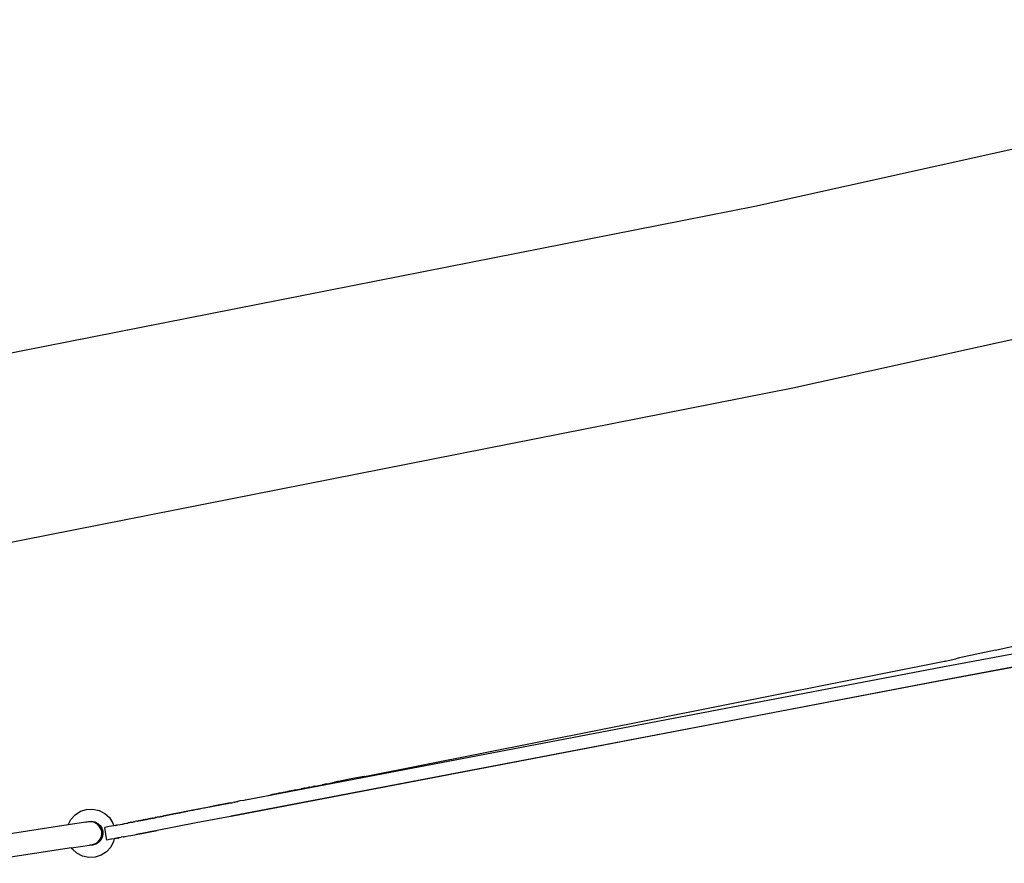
# Model space of a CAD drawing. Extents: x -130 to 110, y -97 to 93.
# Tile 2 of 5: x -117 to -105, y -22 to -11. Entities that reach past the tile are written whole.
import ezdxf

# ---------------------------------------------------------------- set-up
doc = ezdxf.new("R2010")
doc.units = 0
doc.header["$MEASUREMENT"] = 0
doc.layers.get('0').update_dxf_attribs({"linetype": 'CONTINUOUS'})

msp = doc.modelspace()

# ---------------------------------------------------------------- linework, layer by layer
for p, q in [((-107.799, -13.454), (-97.033, -11.071)), ((-118.617, -15.589), (-107.799, -13.454)), ((-107.312, -15.779), (-96.493, -13.384)), ((-118.184, -17.924), (-107.312, -15.779)), ((-105.399, -19.345), (-94.781, -17.343)), ((-94.892, -17.542), (-105.446, -19.529)), ((-105.365, -19.505), (-94.744, -17.502)), ((-104.722, -19.13), (-105.181, -19.231)), ((-104.722, -19.13), (-104.498, -19.081)), ((-105.367, -19.271), (-105.23, -19.242)), ((-105.181, -19.231), (-105.23, -19.242)), ((-114.309, -21.045), (-105.399, -19.345)), ((-112.79, -20.744), (-105.373, -19.273)), ((-105.373, -19.273), (-105.369, -19.272)), ((-105.367, -19.271), (-105.369, -19.272)), ((-114.492, -21.253), (-105.365, -19.505)), ((-105.446, -19.529), (-114.492, -21.253)), ((-112.794, -20.745), (-112.936, -20.773)), ((-112.79, -20.744), (-112.794, -20.745)), ((-113.547, -20.894), (-113.536, -20.892)), ((-113.536, -20.892), (-113.519, -20.889)), ((-113.511, -20.887), (-113.519, -20.889)), ((-113.509, -20.887), (-113.511, -20.887)), ((-113.495, -20.884), (-113.509, -20.887)), ((-113.491, -20.883), (-113.495, -20.884)), ((-113.491, -20.883), (-113.45, -20.875)), ((-113.424, -20.87), (-113.45, -20.875)), ((-113.424, -20.87), (-113.329, -20.851)), ((-113.269, -20.839), (-113.329, -20.851)), ((-113.269, -20.839), (-113.243, -20.834)), ((-113.243, -20.834), (-113.192, -20.824)), ((-113.192, -20.824), (-113.174, -20.82)), ((-113.134, -20.812), (-113.174, -20.82)), ((-113.122, -20.81), (-113.134, -20.812)), ((-112.982, -20.782), (-113.122, -20.81)), ((-112.936, -20.773), (-112.982, -20.782)), ((-114.309, -21.045), (-113.996, -20.983)), ((-113.978, -20.979), (-113.996, -20.983)), ((-113.964, -20.977), (-113.978, -20.979)), ((-113.912, -20.966), (-113.964, -20.977)), ((-113.885, -20.961), (-113.912, -20.966)), ((-113.874, -20.959), (-113.885, -20.961)), ((-113.844, -20.953), (-113.874, -20.959)), ((-113.829, -20.95), (-113.844, -20.953)), ((-113.78, -20.94), (-113.829, -20.95)), ((-113.773, -20.939), (-113.78, -20.94)), ((-113.707, -20.926), (-113.773, -20.939)), ((-113.667, -20.918), (-113.707, -20.926)), ((-113.667, -20.918), (-113.599, -20.904)), ((-113.595, -20.903), (-113.599, -20.904)), ((-113.579, -20.901), (-113.595, -20.903)), ((-113.56, -20.897), (-113.579, -20.901)), ((-113.551, -20.895), (-113.56, -20.897)), ((-113.551, -20.895), (-113.547, -20.894)), ((-114.524, -21.093), (-114.836, -21.15)), ((-114.724, -21.127), (-114.836, -21.15)), ((-114.506, -21.084), (-114.724, -21.127)), ((-114.507, -21.089), (-114.524, -21.093)), ((-114.492, -21.085), (-114.507, -21.089)), ((-114.492, -21.085), (-114.506, -21.084)), ((-114.485, -21.083), (-114.492, -21.085)), ((-114.483, -21.083), (-114.485, -21.083)), ((-114.483, -21.083), (-114.481, -21.082)), ((-114.481, -21.082), (-114.469, -21.079)), ((-114.457, -21.076), (-114.469, -21.079)), ((-114.457, -21.076), (-114.445, -21.073)), ((-114.445, -21.073), (-114.433, -21.07)), ((-114.433, -21.07), (-114.421, -21.067)), ((-114.421, -21.067), (-114.409, -21.065)), ((-114.408, -21.065), (-114.409, -21.065)), ((-114.396, -21.062), (-114.408, -21.065)), ((-114.384, -21.059), (-114.396, -21.062)), ((-114.338, -21.051), (-114.384, -21.059)), ((-114.338, -21.051), (-114.309, -21.045)), ((-116.542, -21.294), (-116.487, -21.234)), ((-116.487, -21.234), (-116.419, -21.191)), ((-116.419, -21.191), (-116.342, -21.166)), ((-116.342, -21.166), (-116.26, -21.163)), ((-116.26, -21.163), (-116.181, -21.18)), ((-116.181, -21.18), (-116.109, -21.218)), ((-116.109, -21.218), (-116.05, -21.272)), ((-115.455, -21.271), (-115.463, -21.272)), ((-115.455, -21.271), (-115.453, -21.271)), ((-115.451, -21.27), (-115.453, -21.271)), ((-115.448, -21.27), (-115.451, -21.27)), ((-115.447, -21.269), (-115.448, -21.27)), ((-115.445, -21.269), (-115.447, -21.269)), ((-115.444, -21.268), (-115.445, -21.269)), ((-115.441, -21.269), (-115.444, -21.268)), ((-115.438, -21.267), (-115.441, -21.269)), ((-115.433, -21.267), (-115.438, -21.267)), ((-115.431, -21.266), (-115.433, -21.267)), ((-115.429, -21.266), (-115.431, -21.266)), ((-115.425, -21.265), (-115.429, -21.266)), ((-115.424, -21.265), (-115.425, -21.265)), ((-115.422, -21.265), (-115.424, -21.265)), ((-115.42, -21.264), (-115.422, -21.265)), ((-115.42, -21.264), (-115.419, -21.264)), ((-115.419, -21.264), (-115.416, -21.263)), ((-115.416, -21.263), (-115.411, -21.263)), ((-115.411, -21.263), (-115.409, -21.262)), ((-115.409, -21.262), (-115.406, -21.261)), ((-115.406, -21.261), (-115.404, -21.261)), ((-115.404, -21.261), (-115.402, -21.26)), ((-115.402, -21.26), (-115.399, -21.26)), ((-115.396, -21.259), (-115.399, -21.26)), ((-115.394, -21.259), (-115.396, -21.259)), ((-115.393, -21.259), (-115.394, -21.259)), ((-115.392, -21.259), (-115.393, -21.259)), ((-115.389, -21.258), (-115.392, -21.259)), ((-115.388, -21.258), (-115.389, -21.258)), ((-115.388, -21.258), (-115.386, -21.257)), ((-115.386, -21.257), (-115.383, -21.257)), ((-115.383, -21.257), (-115.382, -21.256)), ((-115.382, -21.256), (-115.38, -21.256)), ((-115.38, -21.256), (-115.379, -21.256)), ((-115.379, -21.256), (-115.371, -21.254)), ((-115.371, -21.254), (-115.366, -21.253)), ((-115.366, -21.253), (-115.364, -21.253)), ((-115.364, -21.253), (-115.361, -21.253)), ((-115.359, -21.252), (-115.361, -21.253)), ((-115.356, -21.251), (-115.359, -21.252)), ((-115.351, -21.251), (-115.356, -21.251)), ((-115.35, -21.25), (-115.351, -21.251)), ((-115.348, -21.25), (-115.35, -21.25)), ((-115.346, -21.249), (-115.348, -21.25)), ((-115.344, -21.249), (-115.346, -21.249)), ((-115.343, -21.249), (-115.344, -21.249)), ((-115.342, -21.249), (-115.343, -21.249)), ((-115.34, -21.248), (-115.342, -21.249)), ((-115.337, -21.248), (-115.34, -21.248)), ((-115.335, -21.247), (-115.337, -21.248)), ((-115.333, -21.247), (-115.335, -21.247)), ((-115.328, -21.246), (-115.333, -21.247)), ((-115.324, -21.245), (-115.328, -21.246)), ((-115.323, -21.245), (-115.324, -21.245)), ((-115.322, -21.245), (-115.323, -21.245)), ((-115.316, -21.243), (-115.322, -21.245)), ((-115.311, -21.243), (-115.316, -21.243)), ((-115.31, -21.242), (-115.311, -21.243)), ((-115.304, -21.241), (-115.31, -21.242)), ((-115.302, -21.241), (-115.304, -21.241)), ((-115.3, -21.24), (-115.302, -21.241)), ((-115.298, -21.24), (-115.3, -21.24)), ((-115.293, -21.239), (-115.298, -21.24)), ((-115.289, -21.239), (-115.293, -21.239)), ((-115.288, -21.238), (-115.289, -21.239)), ((-115.286, -21.238), (-115.288, -21.238)), ((-115.284, -21.237), (-115.286, -21.238)), ((-115.282, -21.237), (-115.284, -21.237)), ((-115.279, -21.237), (-115.282, -21.237)), ((-115.278, -21.236), (-115.279, -21.237)), ((-115.275, -21.236), (-115.278, -21.236)), ((-115.274, -21.235), (-115.275, -21.236)), ((-115.272, -21.236), (-115.274, -21.235)), ((-115.265, -21.233), (-115.272, -21.236)), ((-115.261, -21.233), (-115.265, -21.233)), ((-115.26, -21.233), (-115.261, -21.233)), ((-115.258, -21.232), (-115.26, -21.233)), ((-115.257, -21.232), (-115.258, -21.232)), ((-115.255, -21.232), (-115.257, -21.232)), ((-115.253, -21.231), (-115.255, -21.232)), ((-115.252, -21.232), (-115.253, -21.231)), ((-115.249, -21.232), (-115.252, -21.232)), ((-115.247, -21.23), (-115.249, -21.232)), ((-115.244, -21.229), (-115.247, -21.23)), ((-115.24, -21.229), (-115.244, -21.229)), ((-115.227, -21.226), (-115.24, -21.229)), ((-115.225, -21.225), (-115.227, -21.226)), ((-115.22, -21.225), (-115.225, -21.225)), ((-115.213, -21.223), (-115.22, -21.225)), ((-115.211, -21.223), (-115.213, -21.223)), ((-115.206, -21.222), (-115.211, -21.223)), ((-115.202, -21.222), (-115.206, -21.222)), ((-115.2, -21.221), (-115.202, -21.222)), ((-115.198, -21.22), (-115.2, -21.221)), ((-115.194, -21.22), (-115.198, -21.22)), ((-115.192, -21.219), (-115.194, -21.22)), ((-115.191, -21.219), (-115.192, -21.219)), ((-115.188, -21.218), (-115.191, -21.219)), ((-115.186, -21.218), (-115.188, -21.218)), ((-115.179, -21.217), (-115.186, -21.218)), ((-115.174, -21.215), (-115.179, -21.217)), ((-115.173, -21.216), (-115.174, -21.215)), ((-115.16, -21.213), (-115.173, -21.216)), ((-115.158, -21.213), (-115.16, -21.213)), ((-115.154, -21.212), (-115.158, -21.213)), ((-115.153, -21.211), (-115.154, -21.212)), ((-115.149, -21.212), (-115.153, -21.211)), ((-115.149, -21.212), (-115.147, -21.212)), ((-115.141, -21.21), (-115.147, -21.212)), ((-115.139, -21.21), (-115.141, -21.21)), ((-115.137, -21.21), (-115.139, -21.21)), ((-115.134, -21.208), (-115.137, -21.21)), ((-115.128, -21.207), (-115.134, -21.208)), ((-115.126, -21.207), (-115.128, -21.207)), ((-115.111, -21.203), (-115.126, -21.207)), ((-115.106, -21.203), (-115.111, -21.203)), ((-115.103, -21.202), (-115.106, -21.203)), ((-115.101, -21.201), (-115.103, -21.202)), ((-115.096, -21.201), (-115.101, -21.201)), ((-115.093, -21.199), (-115.096, -21.201)), ((-115.087, -21.199), (-115.093, -21.199)), ((-115.076, -21.197), (-115.087, -21.199)), ((-115.069, -21.195), (-115.076, -21.197)), ((-115.066, -21.194), (-115.069, -21.195)), ((-115.061, -21.195), (-115.066, -21.194)), ((-115.051, -21.192), (-115.061, -21.195)), ((-115.049, -21.191), (-115.051, -21.192)), ((-115.027, -21.187), (-115.049, -21.191)), ((-115.019, -21.187), (-115.027, -21.187)), ((-115.017, -21.184), (-115.019, -21.187)), ((-115.003, -21.182), (-115.017, -21.184)), ((-114.994, -21.18), (-115.003, -21.182)), ((-114.989, -21.18), (-114.994, -21.18)), ((-114.982, -21.178), (-114.989, -21.18)), ((-114.969, -21.175), (-114.982, -21.178)), ((-114.958, -21.174), (-114.969, -21.175)), ((-114.936, -21.169), (-114.958, -21.174)), ((-114.503, -21.257), (-114.94, -21.339)), ((-114.935, -21.169), (-114.936, -21.169)), ((-114.931, -21.168), (-114.935, -21.169)), ((-114.925, -21.167), (-114.931, -21.168)), ((-114.914, -21.165), (-114.925, -21.167)), ((-114.9, -21.162), (-114.914, -21.165)), ((-114.886, -21.16), (-114.9, -21.162)), ((-114.885, -21.159), (-114.886, -21.16)), ((-114.868, -21.156), (-114.885, -21.159)), ((-114.867, -21.155), (-114.868, -21.156)), ((-114.846, -21.152), (-114.867, -21.155)), ((-114.841, -21.151), (-114.846, -21.152)), ((-114.836, -21.15), (-114.841, -21.151)), ((-114.492, -21.253), (-114.503, -21.257)), ((-116.579, -21.366), (-118.066, -21.594)), ((-116.579, -21.366), (-116.542, -21.294)), ((-116.353, -21.332), (-116.579, -21.366)), ((-116.353, -21.332), (-116.352, -21.332)), ((-116.352, -21.332), (-116.314, -21.32)), ((-116.317, -21.326), (-116.352, -21.332)), ((-116.279, -21.325), (-116.317, -21.326)), ((-116.314, -21.32), (-116.274, -21.318)), ((-116.279, -21.325), (-116.277, -21.326)), ((-116.241, -21.335), (-116.277, -21.326)), ((-116.274, -21.318), (-116.235, -21.326)), ((-116.241, -21.335), (-116.24, -21.335)), ((-116.207, -21.353), (-116.241, -21.335)), ((-116.24, -21.335), (-116.207, -21.353)), ((-116.235, -21.326), (-116.199, -21.345)), ((-116.179, -21.38), (-116.207, -21.353)), ((-116.207, -21.353), (-116.206, -21.353)), ((-116.206, -21.353), (-116.178, -21.38)), ((-116.199, -21.345), (-116.17, -21.372)), ((-116.159, -21.413), (-116.179, -21.38)), ((-116.179, -21.38), (-116.178, -21.38)), ((-116.178, -21.38), (-116.158, -21.413)), ((-116.17, -21.372), (-116.148, -21.406)), ((-116.054, -21.387), (-116.11, -21.398)), ((-115.995, -21.375), (-116.054, -21.387)), ((-116.05, -21.272), (-116.006, -21.341)), ((-116.006, -21.341), (-115.995, -21.375)), ((-115.973, -21.371), (-115.995, -21.375)), ((-115.973, -21.371), (-115.964, -21.37)), ((-115.964, -21.37), (-115.961, -21.369)), ((-115.961, -21.369), (-115.958, -21.368)), ((-115.956, -21.368), (-115.958, -21.368)), ((-115.956, -21.368), (-115.942, -21.365)), ((-115.942, -21.365), (-115.883, -21.354)), ((-115.883, -21.354), (-115.876, -21.352)), ((-115.876, -21.352), (-115.875, -21.352)), ((-115.875, -21.352), (-115.871, -21.352)), ((-115.871, -21.352), (-115.863, -21.35)), ((-115.863, -21.35), (-115.858, -21.349)), ((-115.858, -21.349), (-115.827, -21.343)), ((-115.827, -21.343), (-115.824, -21.343)), ((-115.824, -21.343), (-115.819, -21.342)), ((-115.819, -21.342), (-115.816, -21.341)), ((-115.816, -21.341), (-115.811, -21.34)), ((-115.799, -21.338), (-115.811, -21.34)), ((-115.783, -21.335), (-115.799, -21.338)), ((-115.777, -21.334), (-115.783, -21.335)), ((-115.776, -21.333), (-115.777, -21.334)), ((-115.769, -21.332), (-115.776, -21.333)), ((-115.769, -21.332), (-115.762, -21.331)), ((-115.762, -21.331), (-115.756, -21.329)), ((-115.756, -21.329), (-115.752, -21.329)), ((-115.752, -21.329), (-115.75, -21.328)), ((-115.748, -21.328), (-115.75, -21.328)), ((-115.748, -21.328), (-115.746, -21.328)), ((-115.739, -21.326), (-115.746, -21.328)), ((-115.732, -21.325), (-115.739, -21.326)), ((-115.732, -21.325), (-115.722, -21.323)), ((-115.722, -21.323), (-115.719, -21.322)), ((-115.702, -21.319), (-115.719, -21.322)), ((-115.696, -21.318), (-115.702, -21.319)), ((-115.696, -21.318), (-115.692, -21.317)), ((-115.692, -21.317), (-115.68, -21.314)), ((-115.68, -21.314), (-115.676, -21.314)), ((-115.669, -21.313), (-115.676, -21.314)), ((-115.666, -21.312), (-115.669, -21.313)), ((-115.665, -21.312), (-115.666, -21.312)), ((-115.663, -21.311), (-115.665, -21.312)), ((-115.662, -21.311), (-115.663, -21.311)), ((-115.657, -21.311), (-115.662, -21.311)), ((-115.655, -21.31), (-115.657, -21.311)), ((-115.655, -21.31), (-115.652, -21.31)), ((-115.652, -21.31), (-115.649, -21.309)), ((-115.648, -21.308), (-115.649, -21.309)), ((-115.647, -21.308), (-115.648, -21.308)), ((-115.645, -21.308), (-115.647, -21.308)), ((-115.642, -21.308), (-115.645, -21.308)), ((-115.64, -21.307), (-115.642, -21.308)), ((-115.638, -21.307), (-115.64, -21.307)), ((-115.636, -21.307), (-115.638, -21.307)), ((-115.634, -21.306), (-115.636, -21.307)), ((-115.634, -21.306), (-115.632, -21.306)), ((-115.632, -21.306), (-115.631, -21.305)), ((-115.631, -21.305), (-115.626, -21.305)), ((-115.626, -21.305), (-115.625, -21.304)), ((-115.623, -21.304), (-115.625, -21.304)), ((-115.623, -21.304), (-115.622, -21.303)), ((-115.622, -21.303), (-115.62, -21.303)), ((-115.619, -21.303), (-115.62, -21.303)), ((-115.618, -21.302), (-115.619, -21.303)), ((-115.615, -21.302), (-115.618, -21.302)), ((-115.612, -21.302), (-115.615, -21.302)), ((-115.612, -21.302), (-115.609, -21.301)), ((-115.609, -21.301), (-115.607, -21.3)), ((-115.605, -21.3), (-115.607, -21.3)), ((-115.605, -21.3), (-115.604, -21.3)), ((-115.604, -21.3), (-115.602, -21.3)), ((-115.602, -21.3), (-115.6, -21.3)), ((-115.599, -21.299), (-115.6, -21.3)), ((-115.595, -21.298), (-115.599, -21.299)), ((-115.594, -21.298), (-115.595, -21.298)), ((-115.592, -21.298), (-115.594, -21.298)), ((-115.591, -21.298), (-115.592, -21.298)), ((-115.589, -21.297), (-115.591, -21.298)), ((-115.587, -21.297), (-115.589, -21.297)), ((-115.585, -21.296), (-115.587, -21.297)), ((-115.585, -21.296), (-115.584, -21.296)), ((-115.584, -21.296), (-115.582, -21.295)), ((-115.582, -21.295), (-115.58, -21.295)), ((-115.58, -21.295), (-115.577, -21.295)), ((-115.577, -21.295), (-115.575, -21.295)), ((-115.573, -21.294), (-115.575, -21.295)), ((-115.571, -21.294), (-115.573, -21.294)), ((-115.569, -21.293), (-115.571, -21.294)), ((-115.566, -21.292), (-115.569, -21.293)), ((-115.566, -21.292), (-115.565, -21.293)), ((-115.565, -21.293), (-115.563, -21.292)), ((-115.563, -21.292), (-115.561, -21.292)), ((-115.561, -21.292), (-115.557, -21.291)), ((-115.556, -21.291), (-115.557, -21.291)), ((-115.552, -21.29), (-115.556, -21.291)), ((-115.551, -21.29), (-115.552, -21.29)), ((-115.548, -21.289), (-115.551, -21.29)), ((-115.547, -21.289), (-115.548, -21.289)), ((-115.545, -21.288), (-115.547, -21.289)), ((-115.543, -21.288), (-115.545, -21.288)), ((-115.532, -21.286), (-115.543, -21.288)), ((-115.532, -21.286), (-115.53, -21.286)), ((-115.53, -21.286), (-115.527, -21.285)), ((-115.527, -21.285), (-115.525, -21.285)), ((-115.525, -21.285), (-115.524, -21.284)), ((-115.521, -21.284), (-115.524, -21.284)), ((-115.519, -21.283), (-115.521, -21.284)), ((-115.518, -21.283), (-115.519, -21.283)), ((-115.516, -21.283), (-115.518, -21.283)), ((-115.512, -21.282), (-115.516, -21.283)), ((-115.509, -21.282), (-115.512, -21.282)), ((-115.508, -21.282), (-115.509, -21.282)), ((-115.505, -21.281), (-115.508, -21.282)), ((-115.504, -21.28), (-115.505, -21.281)), ((-115.502, -21.28), (-115.504, -21.28)), ((-115.5, -21.28), (-115.502, -21.28)), ((-115.5, -21.28), (-115.499, -21.279)), ((-115.499, -21.279), (-115.497, -21.279)), ((-115.497, -21.279), (-115.496, -21.279)), ((-115.496, -21.279), (-115.493, -21.278)), ((-115.493, -21.278), (-115.49, -21.278)), ((-115.49, -21.278), (-115.489, -21.278)), ((-115.489, -21.278), (-115.488, -21.277)), ((-115.488, -21.277), (-115.483, -21.277)), ((-115.483, -21.277), (-115.481, -21.276)), ((-115.481, -21.276), (-115.48, -21.276)), ((-115.48, -21.276), (-115.478, -21.276)), ((-115.478, -21.276), (-115.475, -21.275)), ((-115.475, -21.275), (-115.473, -21.275)), ((-115.473, -21.275), (-115.471, -21.274)), ((-115.471, -21.274), (-115.47, -21.274)), ((-115.47, -21.274), (-115.467, -21.273)), ((-115.467, -21.273), (-115.465, -21.273)), ((-115.465, -21.273), (-115.463, -21.272)), ((-114.94, -21.339), (-115.441, -21.435)), ((-116.148, -21.45), (-116.159, -21.413)), ((-116.159, -21.413), (-116.158, -21.413)), ((-116.158, -21.413), (-116.147, -21.45)), ((-116.157, -21.526), (-116.148, -21.489)), ((-116.146, -21.489), (-116.156, -21.527)), ((-116.148, -21.406), (-116.136, -21.445)), ((-116.148, -21.45), (-116.147, -21.45)), ((-116.148, -21.489), (-116.148, -21.45)), ((-116.148, -21.489), (-116.146, -21.489)), ((-116.147, -21.45), (-116.146, -21.489)), ((-116.134, -21.485), (-116.143, -21.524)), ((-116.136, -21.445), (-116.134, -21.485)), ((-116.091, -21.512), (-116.11, -21.398)), ((-116.083, -21.558), (-116.091, -21.512)), ((-115.923, -21.528), (-115.899, -21.523)), ((-115.899, -21.523), (-115.898, -21.523)), ((-115.868, -21.517), (-115.898, -21.523)), ((-115.868, -21.517), (-115.867, -21.517)), ((-115.867, -21.517), (-115.862, -21.516)), ((-115.862, -21.516), (-115.85, -21.514)), ((-115.85, -21.514), (-115.848, -21.513)), ((-115.848, -21.513), (-115.81, -21.506)), ((-115.81, -21.506), (-115.778, -21.5)), ((-115.778, -21.5), (-115.75, -21.494)), ((-115.75, -21.494), (-115.726, -21.49)), ((-115.726, -21.49), (-115.71, -21.487)), ((-115.71, -21.487), (-115.698, -21.484)), ((-115.698, -21.484), (-115.688, -21.483)), ((-115.688, -21.483), (-115.679, -21.481)), ((-115.679, -21.481), (-115.678, -21.481)), ((-115.678, -21.481), (-115.67, -21.479)), ((-115.67, -21.479), (-115.659, -21.477)), ((-115.654, -21.476), (-115.659, -21.477)), ((-115.654, -21.476), (-115.653, -21.476)), ((-115.653, -21.476), (-115.651, -21.476)), ((-115.651, -21.476), (-115.648, -21.475)), ((-115.648, -21.475), (-115.647, -21.475)), ((-115.647, -21.475), (-115.636, -21.473)), ((-115.636, -21.473), (-115.632, -21.472)), ((-115.632, -21.472), (-115.63, -21.472)), ((-115.63, -21.472), (-115.628, -21.471)), ((-115.628, -21.471), (-115.626, -21.471)), ((-115.626, -21.471), (-115.621, -21.47)), ((-115.621, -21.47), (-115.619, -21.47)), ((-115.619, -21.47), (-115.616, -21.469)), ((-115.616, -21.469), (-115.614, -21.469)), ((-115.614, -21.469), (-115.61, -21.468)), ((-115.61, -21.468), (-115.609, -21.468)), ((-115.609, -21.468), (-115.607, -21.468)), ((-115.607, -21.468), (-115.606, -21.467)), ((-115.606, -21.467), (-115.604, -21.467)), ((-115.604, -21.467), (-115.602, -21.466)), ((-115.602, -21.466), (-115.6, -21.466)), ((-115.6, -21.466), (-115.598, -21.466)), ((-115.598, -21.466), (-115.597, -21.466)), ((-115.597, -21.466), (-115.593, -21.465)), ((-115.593, -21.465), (-115.591, -21.464)), ((-115.591, -21.464), (-115.589, -21.464)), ((-115.589, -21.464), (-115.587, -21.463)), ((-115.587, -21.463), (-115.586, -21.463)), ((-115.586, -21.463), (-115.584, -21.463)), ((-115.584, -21.463), (-115.581, -21.462)), ((-115.581, -21.462), (-115.58, -21.462)), ((-115.58, -21.462), (-115.578, -21.462)), ((-115.578, -21.462), (-115.576, -21.461)), ((-115.576, -21.461), (-115.574, -21.461)), ((-115.574, -21.461), (-115.572, -21.46)), ((-115.572, -21.46), (-115.571, -21.46)), ((-115.571, -21.46), (-115.568, -21.46)), ((-115.568, -21.46), (-115.566, -21.459)), ((-115.566, -21.459), (-115.565, -21.459)), ((-115.565, -21.459), (-115.563, -21.459)), ((-115.563, -21.459), (-115.558, -21.458)), ((-115.558, -21.458), (-115.555, -21.457)), ((-115.555, -21.457), (-115.553, -21.457)), ((-115.553, -21.457), (-115.551, -21.456)), ((-115.551, -21.456), (-115.549, -21.456)), ((-115.549, -21.456), (-115.546, -21.455)), ((-115.546, -21.455), (-115.545, -21.455)), ((-115.545, -21.455), (-115.544, -21.455)), ((-115.544, -21.455), (-115.541, -21.454)), ((-115.541, -21.454), (-115.54, -21.454)), ((-115.54, -21.454), (-115.538, -21.454)), ((-115.538, -21.454), (-115.534, -21.453)), ((-115.534, -21.453), (-115.532, -21.453)), ((-115.532, -21.453), (-115.531, -21.452)), ((-115.531, -21.452), (-115.528, -21.452)), ((-115.528, -21.452), (-115.527, -21.452)), ((-115.527, -21.452), (-115.525, -21.451)), ((-115.525, -21.451), (-115.523, -21.451)), ((-115.523, -21.451), (-115.52, -21.451)), ((-115.52, -21.451), (-115.518, -21.45)), ((-115.518, -21.45), (-115.516, -21.45)), ((-115.516, -21.45), (-115.515, -21.449)), ((-115.515, -21.449), (-115.512, -21.449)), ((-115.512, -21.449), (-115.51, -21.448)), ((-115.51, -21.448), (-115.508, -21.448)), ((-115.51, -21.448), (-115.509, -21.448)), ((-115.508, -21.448), (-115.506, -21.448)), ((-115.506, -21.448), (-115.504, -21.447)), ((-115.504, -21.447), (-115.502, -21.447)), ((-115.502, -21.447), (-115.501, -21.447)), ((-115.501, -21.447), (-115.499, -21.446)), ((-115.499, -21.446), (-115.497, -21.446)), ((-115.497, -21.446), (-115.495, -21.446)), ((-115.495, -21.446), (-115.494, -21.445)), ((-115.494, -21.445), (-115.492, -21.445)), ((-115.492, -21.445), (-115.489, -21.445)), ((-115.489, -21.445), (-115.486, -21.444)), ((-115.486, -21.444), (-115.485, -21.444)), ((-115.485, -21.444), (-115.483, -21.443)), ((-115.483, -21.443), (-115.48, -21.443)), ((-115.48, -21.443), (-115.479, -21.442)), ((-115.479, -21.442), (-115.476, -21.442)), ((-115.476, -21.442), (-115.473, -21.441)), ((-115.473, -21.441), (-115.472, -21.441)), ((-115.472, -21.441), (-115.47, -21.441)), ((-115.47, -21.441), (-115.466, -21.44)), ((-115.466, -21.44), (-115.464, -21.44)), ((-115.464, -21.44), (-115.462, -21.439)), ((-115.462, -21.439), (-115.459, -21.439)), ((-115.459, -21.439), (-115.456, -21.438)), ((-115.456, -21.438), (-115.455, -21.438)), ((-115.455, -21.438), (-115.444, -21.436)), ((-115.444, -21.436), (-115.441, -21.435)), ((-116.533, -21.659), (-116.306, -21.624)), ((-116.272, -21.619), (-116.306, -21.624)), ((-116.301, -21.626), (-116.306, -21.624)), ((-116.261, -21.624), (-116.301, -21.626)), ((-116.271, -21.619), (-116.272, -21.619)), ((-116.234, -21.608), (-116.271, -21.619)), ((-116.271, -21.619), (-116.235, -21.608)), ((-116.223, -21.612), (-116.261, -21.624)), ((-116.235, -21.608), (-116.202, -21.588)), ((-116.235, -21.608), (-116.234, -21.608)), ((-116.201, -21.588), (-116.234, -21.608)), ((-116.189, -21.59), (-116.223, -21.612)), ((-116.202, -21.588), (-116.175, -21.56)), ((-116.202, -21.588), (-116.201, -21.588)), ((-116.174, -21.56), (-116.201, -21.588)), ((-116.161, -21.56), (-116.189, -21.59)), ((-116.175, -21.56), (-116.157, -21.526)), ((-116.175, -21.56), (-116.174, -21.56)), ((-116.156, -21.527), (-116.174, -21.56)), ((-116.143, -21.524), (-116.161, -21.56)), ((-116.157, -21.526), (-116.156, -21.527)), ((-116.03, -21.548), (-116.083, -21.558)), ((-115.996, -21.578), (-116.033, -21.65)), ((-116.023, -21.547), (-116.03, -21.548)), ((-115.989, -21.542), (-116.023, -21.547)), ((-115.988, -21.541), (-115.996, -21.578)), ((-115.988, -21.541), (-115.989, -21.542)), ((-115.982, -21.54), (-115.988, -21.541)), ((-115.988, -21.54), (-115.982, -21.54)), ((-115.982, -21.54), (-115.98, -21.54)), ((-115.98, -21.54), (-115.978, -21.539)), ((-115.974, -21.538), (-115.978, -21.539)), ((-115.969, -21.538), (-115.974, -21.538)), ((-115.968, -21.538), (-115.969, -21.538)), ((-115.962, -21.537), (-115.968, -21.538)), ((-115.956, -21.536), (-115.962, -21.537)), ((-115.955, -21.536), (-115.956, -21.536)), ((-115.951, -21.535), (-115.955, -21.536)), ((-115.942, -21.532), (-115.951, -21.534)), ((-115.95, -21.535), (-115.951, -21.535)), ((-115.948, -21.534), (-115.95, -21.535)), ((-115.944, -21.534), (-115.948, -21.534)), ((-115.943, -21.533), (-115.944, -21.534)), ((-115.943, -21.533), (-115.94, -21.533)), ((-115.93, -21.53), (-115.942, -21.532)), ((-115.936, -21.532), (-115.94, -21.533)), ((-115.936, -21.53), (-115.93, -21.529)), ((-115.936, -21.532), (-115.936, -21.53)), ((-115.93, -21.531), (-115.936, -21.532)), ((-115.93, -21.529), (-115.923, -21.528)), ((-115.93, -21.531), (-115.923, -21.528)), ((-115.93, -21.53), (-115.923, -21.528)), ((-115.93, -21.531), (-115.93, -21.529)), ((-115.93, -21.529), (-115.93, -21.53)), ((-115.929, -21.529), (-115.929, -21.531)), ((-116.533, -21.659), (-117.818, -21.856)), ((-116.525, -21.671), (-116.533, -21.659)), ((-116.466, -21.726), (-116.525, -21.671)), ((-116.394, -21.763), (-116.466, -21.726)), ((-116.314, -21.781), (-116.394, -21.763)), ((-116.156, -21.753), (-116.233, -21.777)), ((-116.088, -21.709), (-116.156, -21.753)), ((-116.033, -21.65), (-116.088, -21.709)), ((-116.233, -21.777), (-116.314, -21.781))]:
    msp.add_line(p, q)

doc.saveas('drawing.dxf')
